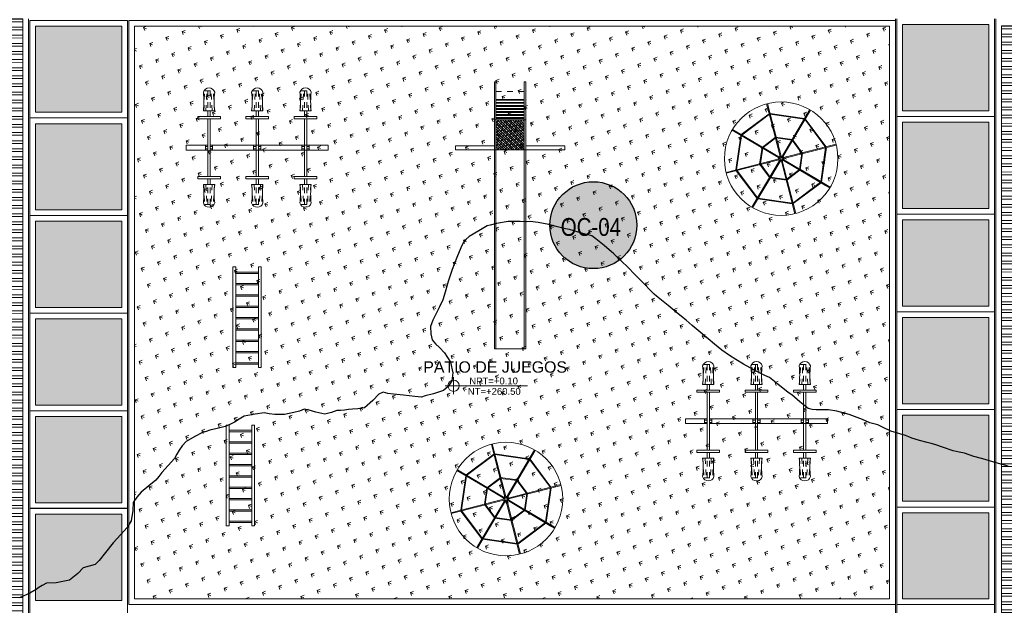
# Model space of a CAD drawing. Header units: millimetres. Extents: x -8931983 to 9630244, y 4 to 18563053.
# Tile 172 of 256: x 349116 to 349134, y 9281978 to 9281988. Entities that reach past the tile are written whole.
import ezdxf

# ---------------------------------------------------------------- set-up
doc = ezdxf.new("R2010")
doc.units = ezdxf.units.MM
for name, pattern in [('DASHDOT', [25.399999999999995, 12.7, -6.349999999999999, 0, -6.349999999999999]), ('DASHED2', [0.375, 0.25, -0.125]), ('HIDDEN2', [0.1875, 0.125, -0.0625])]:
    doc.linetypes.add(name, pattern=pattern)
for name, color, linetype, lineweight in [('0.MOBIL', 40, 'Continuous', 0), ('01', 30, 'Continuous', 0), ('025', 54, 'Continuous', 0), ('0_ CUNETAS', 151, 'Continuous', 5), ('13.-ALE_PRESENTACION', 7, 'Continuous', 0), ('CUNETAS', 5, 'Continuous', 0), ('G-ANNO-DIMS', 7, 'Continuous', 5), ('HIERVA', 108, 'Continuous', 0), ('plum01', 8, 'Continuous', 0), ('plum02', 44, 'Continuous', 0), ('TEXTO AMBIENTES', 7, 'Continuous', 30), ('vereda', 254, 'Continuous', 5)]:
    doc.layers.add(name, color=color, linetype=linetype, lineweight=lineweight)
doc.layers.add('0_PISOS', color=252, linetype='Continuous', lineweight=0, true_color=0x8a8a8a)
doc.layers.add('PISO Cemento pulido', color=254, linetype='Continuous', lineweight=5, true_color=0xd1d1d1)
doc.layers.add('C-TOPO', color=7, linetype='Continuous')
doc.styles.add('Arial_1', font='arial.ttf', dxfattribs={"height": 0.15})
doc.styles.add('Cota B', font='swissck.ttf')

# ---------------------------------------------------------------- blocks, each defined once
blk = doc.blocks.new('topooooo')
at = {"layer": 'C-TOPO', "color": 252, "linetype": 'Continuous', "lineweight": 25, "true_color": 0x939598, "elevation": 2.117999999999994, "flags": 128}
blk.add_lwpolyline([(-127.7912276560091, -169.2234268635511), (-127.9942921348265, -169.3140000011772), (-128.2178738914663, -169.414634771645), (-128.3629206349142, -169.4790793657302), (-128.4456081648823, -169.5097653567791), (-128.5279999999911, -169.5410742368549), (-128.6141778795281, -169.5845946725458), (-128.7096860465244, -169.6323139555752), (-128.8786399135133, -169.6974755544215), (-129.0279999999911, -169.7537590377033), (-129.0916736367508, -169.7836049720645), (-129.1551186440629, -169.8140000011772), (-129.2857118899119, -169.8737832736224), (-129.4119050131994, -169.930094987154), (-129.4699353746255, -169.9456645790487), (-129.5279999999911, -169.9611571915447), (-129.6251779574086, -170.006567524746), (-129.7733488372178, -170.0686511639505), (-129.9237991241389, -170.1057196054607), (-130.0279999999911, -170.1277535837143), (-130.0912226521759, -170.1573549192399), (-130.1542135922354, -170.1877864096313), (-130.2924609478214, -170.2288797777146), (-130.5279999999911, -170.3101340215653), (-130.7346538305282, -170.4051822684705), (-130.8640655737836, -170.4779344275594), (-130.9566039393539, -170.5536069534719), (-131.0279999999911, -170.616197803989), (-131.0891606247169, -170.6560762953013), (-131.1527833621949, -170.6892166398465), (-131.3433151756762, -170.6916141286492), (-131.5279999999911, -170.6892166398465), (-131.5862524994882, -170.6933336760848), (-131.6445048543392, -170.6974951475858), (-131.8389676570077, -170.6983907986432), (-132.0279999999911, -170.6999934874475), (-132.1156095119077, -170.7263904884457), (-132.256691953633, -170.7590287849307), (-132.5279999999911, -170.8117341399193), (-132.6822650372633, -170.8355986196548), (-132.8137975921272, -170.8511826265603), (-132.9790357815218, -170.862964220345), (-133.1486229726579, -170.868151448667), (-133.2953854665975, -170.8657566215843), (-133.4790357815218, -170.862964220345), (-133.6592325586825, -170.8618623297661), (-133.8031417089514, -170.8605578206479), (-133.9817366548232, -170.8602633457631), (-134.2067658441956, -170.8619391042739), (-134.3953031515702, -170.8644109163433), (-134.4763101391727, -170.8656898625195), (-134.5279999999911, -170.8656898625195), (-134.6068438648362, -170.8566980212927), (-134.7903154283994, -170.8363463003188), (-135.0094814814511, -170.8140000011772), (-135.1897875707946, -170.7960455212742), (-135.3426296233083, -170.7821660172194), (-135.5279999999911, -170.7716719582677), (-135.7533827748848, -170.7670388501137), (-135.9421219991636, -170.7684265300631), (-136.0279999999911, -170.7716719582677), (-136.1172193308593, -170.8140000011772), (-136.2555641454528, -170.8740307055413), (-136.4031412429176, -170.9388587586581), (-136.4655775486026, -170.9726679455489), (-136.5279999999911, -171.0065087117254), (-136.619570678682, -171.0456326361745), (-136.7414220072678, -171.1005779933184), (-136.9072374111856, -171.1953657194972), (-137.0279999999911, -171.2680229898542), (-137.0739770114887, -171.3140000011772), (-137.1633458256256, -171.3814091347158), (-137.3228051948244, -171.5191948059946), (-137.4610572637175, -171.6789638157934), (-137.5279999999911, -171.7680229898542), (-137.5602147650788, -171.8140000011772), (-137.6198395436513, -171.9759537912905), (-137.6832917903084, -172.1587082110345), (-137.6946588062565, -172.2362801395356), (-137.6982819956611, -172.3140000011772), (-137.674435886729, -172.4059975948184), (-137.619175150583, -172.5837995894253), (-137.5469873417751, -172.7950126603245), (-137.4652448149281, -173.0027511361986), (-137.3870649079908, -173.1855173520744), (-137.3355526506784, -173.3140000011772), (-137.2981525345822, -173.4487796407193), (-137.2674296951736, -173.5745703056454), (-137.2396461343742, -173.7012216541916), (-137.200206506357, -173.8140000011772), (-137.1152638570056, -173.9104109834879), (-137.0279999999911, -173.9752582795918), (-136.9373429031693, -173.9914388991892), (-136.8424054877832, -173.9995945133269), (-136.7113440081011, -174.0143984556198), (-136.5279999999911, -174.0723479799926), (-136.3773984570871, -174.1962002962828), (-136.2969075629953, -174.3140000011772), (-136.2845728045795, -174.4247984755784), (-136.3038152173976, -174.5381847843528), (-136.4042859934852, -174.6970953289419), (-136.4923183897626, -174.8140000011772), (-136.5279999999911, -174.8721222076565), (-136.628524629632, -174.9407869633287), (-136.7920249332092, -175.0499750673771), (-136.940076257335, -175.1470742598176), (-137.0279999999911, -175.2037058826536), (-137.1030750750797, -175.2389249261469), (-137.1382941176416, -175.3140000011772), (-137.1517865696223, -175.4701836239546), (-137.1824980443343, -175.6595019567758), (-137.2605613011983, -175.7496247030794), (-137.3326272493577, -175.8140000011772), (-137.3791118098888, -175.8652077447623), (-137.4259865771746, -175.9160134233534), (-137.4775324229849, -175.9622666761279), (-137.5279999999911, -176.0093727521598), (-137.5782669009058, -176.0920848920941), (-137.6513090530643, -176.1906909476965), (-137.7943053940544, -176.2657326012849), (-137.9090289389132, -176.3140000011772), (-137.9869800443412, -176.3550199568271), (-138.0279999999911, -176.4329710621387), (-138.0863473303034, -176.5186642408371), (-138.1923550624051, -176.6496449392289), (-138.3233357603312, -176.7556526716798), (-138.4090289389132, -176.8140000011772), (-138.4869800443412, -176.8550199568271), (-138.595933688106, -176.9740068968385), (-138.7189903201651, -177.1230096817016), (-138.7558598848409, -177.2206815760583), (-138.7852718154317, -177.3140000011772), (-138.8228260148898, -177.3967802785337), (-138.8647071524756, -177.4772928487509), (-138.9497438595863, -177.595552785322), (-139.0279999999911, -177.7005814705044), (-139.0649641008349, -177.7567546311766), (-139.1000081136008, -177.8140000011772), (-139.1624842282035, -177.9555142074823), (-139.2239654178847, -178.1180345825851), (-139.2288183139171, -178.2202535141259), (-139.2239654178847, -178.3140000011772), (-139.2092932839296, -178.3974889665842), (-139.1949736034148, -178.4809736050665), (-139.1979831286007, -178.6470210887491), (-139.2031497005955, -178.8140000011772), (-139.2001264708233, -178.8999104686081), (-139.1995542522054, -178.9855542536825), (-139.2306802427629, -179.1385100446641), (-139.2634747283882, -179.3140000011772), (-139.2695390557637, -179.4300582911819), (-139.2563554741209, -179.5423554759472), (-139.1748531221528, -179.6538199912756), (-139.0790976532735, -179.8140000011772), (-139.0603569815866, -179.9515757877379), (-139.0664594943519, -180.1143444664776), (-139.0735773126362, -180.3140000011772), (-139.0704518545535, -180.5298708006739), (-139.0684470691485, -180.7088547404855), (-139.0776688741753, -180.8140000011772), (-139.1387574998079, -180.9015470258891), (-139.2028704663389, -180.9888704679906), (-139.211749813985, -181.1260323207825), (-139.2484899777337, -181.3140000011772), (-139.4039500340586, -181.4974073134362), (-139.5279999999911, -181.6092941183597), (-139.5621008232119, -181.6926136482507), (-139.5839485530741, -181.7580514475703), (-139.5946156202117, -181.8140000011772), (-139.6419434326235, -181.9323983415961), (-139.7308871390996, -182.1111128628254)], dxfattribs=at)
blk = doc.blocks.new('red drenaje')
at = {"layer": '0_ CUNETAS', "lineweight": 0}
h = blk.add_hatch(dxfattribs=at)
h.set_pattern_fill('ANSI32', color=256, scale=0.015, angle=135)
h.set_pattern_definition([(180, (7.209970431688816, 111.0331056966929), (0, -0.142875), []), (180, (7.162345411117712, 111.080730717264), (0, -0.142875), [])])
h.paths.add_polyline_path([(-34.72003029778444, 70.02810567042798), (-35.1200302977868, 70.02810567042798), (-35.12003029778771, 32.39097884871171), (-34.72003029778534, 32.55666427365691)])
h = blk.add_hatch(dxfattribs=at)
h.set_pattern_fill('ANSI32', color=256, scale=0.015, angle=135)
h.set_pattern_definition([(180, (7.400000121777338, 110.9101056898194), (0, -0.142875), []), (180, (7.352375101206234, 110.9577307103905), (0, -0.142875), [])])
h.paths.add_polyline_path([(-17.48002956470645, 13.09315802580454), (-17.08002956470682, 13.09315802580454), (-17.08002956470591, 69.90510566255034), (-17.48002956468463, 69.90510566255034)])
for p, q in [((-34.72003029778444, 70.02810567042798), (-34.72003029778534, 32.55666427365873)), ((-34.62003029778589, 70.02810567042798), (-34.62003029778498, 32.59808562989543)), ((-17.58002956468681, 70.02810566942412), (-17.58002956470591, 13.09315802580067)), ((-17.480029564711, 69.90510566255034), (-17.48002956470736, 13.60000024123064))]:
    blk.add_line(p, q, dxfattribs=at)
for points in [[(-35.12003029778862, 70.02810567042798), (-34.72003029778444, 70.02810567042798), (-34.72003029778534, 32.55666427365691), (-35.12003029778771, 32.39097884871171), (-35.1200302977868, 70.02810567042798)], [(-17.48002956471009, 69.90510566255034), (-17.08002956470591, 69.90510566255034), (-17.08002956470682, 13.09315802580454), (-17.48002956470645, 13.09315802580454), (-17.48002956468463, 69.90510566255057)]]:
    blk.add_lwpolyline(points, dxfattribs=at)
blk = doc.blocks.new('BALAN')
at = {"layer": 'plum01', "linetype": 'HIDDEN2', "ltscale": 0.5}
for p, q in [((289.0515837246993, -151.4718379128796), (289.0703528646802, -151.1218379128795)), ((289.2202763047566, -151.1218379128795), (289.0703528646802, -151.1218379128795)), ((289.0916411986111, -151.4718379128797), (289.1104103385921, -151.1218379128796)), ((289.1252763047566, -151.1218379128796), (289.1252763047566, -151.4718379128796)), ((289.1652763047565, -151.1218379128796), (289.1652763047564, -151.4718379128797)), ((289.1989689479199, -151.4718379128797), (289.1802189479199, -151.1218379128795)), ((289.2390263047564, -151.4718379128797), (289.2202763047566, -151.1218379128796)), ((289.9015837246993, -151.4718379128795), (289.9203528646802, -151.1218379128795)), ((290.0702763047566, -151.1218379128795), (289.9203528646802, -151.1218379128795)), ((289.9416411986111, -151.4718379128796), (289.9604103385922, -151.1218379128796)), ((289.9752763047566, -151.1218379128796), (289.9752763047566, -151.4718379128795)), ((290.0152763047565, -151.1218379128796), (290.0152763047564, -151.4718379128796)), ((290.0489689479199, -151.4718379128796), (290.0302189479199, -151.1218379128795)), ((290.0890263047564, -151.4718379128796), (290.0702763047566, -151.1218379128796)), ((290.7515837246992, -151.4718379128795), (290.7703528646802, -151.1218379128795)), ((290.9202763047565, -151.1218379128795), (290.7703528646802, -151.1218379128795)), ((290.7916411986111, -151.4718379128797), (290.8104103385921, -151.1218379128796)), ((290.8252763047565, -151.1218379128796), (290.8252763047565, -151.4718379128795)), ((290.8652763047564, -151.1218379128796), (290.8652763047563, -151.4718379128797)), ((290.8989689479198, -151.4718379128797), (290.8802189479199, -151.1218379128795)), ((290.9390263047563, -151.4718379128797), (290.9202763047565, -151.1218379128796)), ((289.0515837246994, -152.7718379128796), (289.0703528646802, -153.1218379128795)), ((289.0916411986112, -152.7718379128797), (289.1104103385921, -153.1218379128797)), ((289.1252763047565, -153.1218379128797), (289.1252763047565, -152.7718379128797)), ((289.1652763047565, -153.1218379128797), (289.1652763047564, -152.7718379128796)), ((289.1989689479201, -152.7718379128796), (289.1802189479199, -153.1218379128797)), ((289.2390263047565, -152.7718379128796), (289.2202763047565, -153.1218379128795)), ((289.9015837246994, -152.7718379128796), (289.9203528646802, -153.1218379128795)), ((289.9416411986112, -152.7718379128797), (289.9604103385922, -153.1218379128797)), ((289.9752763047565, -153.1218379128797), (289.9752763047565, -152.7718379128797)), ((290.0152763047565, -153.1218379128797), (290.0152763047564, -152.7718379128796)), ((290.0489689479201, -152.7718379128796), (290.0302189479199, -153.1218379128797)), ((290.0890263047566, -152.7718379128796), (290.0702763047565, -153.1218379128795)), ((290.7515837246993, -152.7718379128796), (290.7703528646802, -153.1218379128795)), ((290.7916411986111, -152.7718379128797), (290.8104103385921, -153.1218379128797)), ((290.8252763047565, -153.1218379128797), (290.8252763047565, -152.7718379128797)), ((290.8652763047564, -153.1218379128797), (290.8652763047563, -152.7718379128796)), ((290.8989689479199, -152.7718379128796), (290.8802189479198, -153.1218379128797)), ((290.9390263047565, -152.7718379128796), (290.9202763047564, -153.1218379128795)), ((289.2202763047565, -153.1218379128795), (289.0703528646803, -153.1218379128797)), ((290.0702763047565, -153.1218379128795), (289.9203528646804, -153.1218379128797)), ((290.9202763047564, -153.1218379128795), (290.7703528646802, -153.1218379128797))]:
    blk.add_line(p, q, dxfattribs=at)
at = {"layer": 'plum01', "ltscale": 0.5}
for p, q in [((289.1252763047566, -151.4718379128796), (289.1252763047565, -151.5718379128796)), ((289.1652763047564, -151.4718379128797), (289.1652763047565, -151.5718379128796)), ((289.9752763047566, -151.4718379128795), (289.9752763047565, -151.5718379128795)), ((290.0152763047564, -151.4718379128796), (290.0152763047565, -151.5718379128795)), ((290.8252763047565, -151.4718379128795), (290.8252763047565, -151.5718379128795)), ((290.8652763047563, -151.4718379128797), (290.8652763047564, -151.5718379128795)), ((289.1252763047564, -151.6118379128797), (289.1252763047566, -151.9018379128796)), ((289.1652763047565, -151.6118379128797), (289.1652763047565, -151.9018379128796)), ((289.9752763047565, -151.6118379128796), (289.9752763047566, -151.9018379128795)), ((290.0152763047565, -151.6118379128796), (290.0152763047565, -151.9018379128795)), ((290.8252763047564, -151.6118379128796), (290.8252763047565, -151.9018379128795)), ((290.8652763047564, -151.6118379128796), (290.8652763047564, -151.9018379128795)), ((289.1252763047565, -151.9018379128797), (289.1252763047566, -152.1641847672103)), ((289.1652763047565, -151.9018379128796), (289.1652763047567, -152.1641847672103)), ((289.9752763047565, -151.9018379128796), (289.9752763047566, -152.1641847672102)), ((290.0152763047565, -151.9018379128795), (290.0152763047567, -152.1641847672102)), ((290.8252763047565, -151.9018379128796), (290.8252763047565, -152.1641847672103)), ((290.8652763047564, -151.9018379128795), (290.8652763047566, -152.1641847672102)), ((289.0375929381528, -152.0797099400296), (288.7452763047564, -152.0797099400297)), ((288.7452763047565, -152.1641847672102), (288.7452763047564, -152.0797099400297)), ((289.2529620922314, -152.0797099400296), (289.0375929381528, -152.0797099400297)), ((289.0814346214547, -152.0797099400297), (289.0814404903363, -152.1641847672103)), ((289.2091179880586, -152.0797099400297), (289.209112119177, -152.1641847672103)), ((289.8875929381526, -152.0797099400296), (289.2529620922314, -152.0797099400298)), ((290.1029620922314, -152.0797099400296), (289.8875929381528, -152.0797099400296)), ((289.9314346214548, -152.0797099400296), (289.9314404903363, -152.1641847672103)), ((290.0591179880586, -152.0797099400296), (290.059112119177, -152.1641847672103)), ((290.7375929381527, -152.0797099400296), (290.1029620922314, -152.0797099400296)), ((290.8252763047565, -152.0797099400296), (290.7375929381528, -152.0797099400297)), ((290.7814346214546, -152.0797099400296), (290.7814404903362, -152.1641847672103)), ((290.9529620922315, -152.0797099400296), (290.8652763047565, -152.0797099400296)), ((290.9091179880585, -152.0797099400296), (290.9091121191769, -152.1641847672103)), ((291.2452763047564, -152.0797099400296), (290.9529620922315, -152.0797099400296)), ((291.2452763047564, -152.1641847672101), (291.2452763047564, -152.0797099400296)), ((289.0376046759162, -152.1641847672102), (288.7452763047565, -152.1641847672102)), ((289.2529503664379, -152.1641847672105), (289.0376046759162, -152.1641847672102)), ((289.1252763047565, -152.1018379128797), (289.0814361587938, -152.1018379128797)), ((289.1252763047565, -152.1418379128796), (289.0814389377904, -152.1418379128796)), ((289.1252763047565, -152.3418379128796), (289.1252763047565, -152.1641847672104)), ((289.2091164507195, -152.1018379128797), (289.1652763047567, -152.1018379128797)), ((289.2091136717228, -152.1418379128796), (289.1652763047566, -152.1418379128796)), ((289.1652763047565, -152.3418379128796), (289.1652763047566, -152.1641847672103)), ((289.887604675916, -152.1641847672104), (289.2529503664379, -152.1641847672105)), ((290.1029503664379, -152.1641847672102), (289.887604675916, -152.1641847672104)), ((289.9752763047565, -152.1018379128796), (289.9314361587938, -152.1018379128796)), ((289.9752763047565, -152.1418379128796), (289.9314389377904, -152.1418379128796)), ((289.9752763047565, -152.3418379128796), (289.9752763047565, -152.1641847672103)), ((290.0591164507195, -152.1018379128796), (290.0152763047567, -152.1018379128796)), ((290.0591136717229, -152.1418379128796), (290.0152763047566, -152.1418379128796)), ((290.0152763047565, -152.3418379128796), (290.0152763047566, -152.1641847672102)), ((290.737604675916, -152.1641847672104), (290.1029503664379, -152.1641847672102)), ((290.8252763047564, -152.1641847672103), (290.737604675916, -152.1641847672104)), ((290.8252763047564, -152.1018379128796), (290.7814361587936, -152.1018379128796)), ((290.8252763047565, -152.1418379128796), (290.7814389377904, -152.1418379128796)), ((290.8252763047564, -152.3418379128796), (290.8252763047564, -152.1641847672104)), ((290.9091164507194, -152.1018379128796), (290.8652763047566, -152.1018379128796)), ((290.9091136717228, -152.1418379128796), (290.8652763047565, -152.1418379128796)), ((290.9529503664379, -152.1641847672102), (290.8652763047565, -152.1641847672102)), ((290.8652763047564, -152.3418379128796), (290.8652763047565, -152.1641847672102)), ((291.2452763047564, -152.1641847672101), (290.9529503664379, -152.1641847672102)), ((289.1252763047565, -152.6318379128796), (289.1252763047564, -152.3418379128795)), ((289.1652763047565, -152.6318379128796), (289.1652763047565, -152.3418379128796)), ((289.9752763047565, -152.6318379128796), (289.9752763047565, -152.3418379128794)), ((290.0152763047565, -152.6318379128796), (290.0152763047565, -152.3418379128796)), ((290.8252763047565, -152.6318379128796), (290.8252763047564, -152.3418379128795)), ((290.8652763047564, -152.6318379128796), (290.8652763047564, -152.3418379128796)), ((289.1252763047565, -152.7718379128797), (289.1252763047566, -152.6718379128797)), ((289.1652763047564, -152.7718379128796), (289.1652763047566, -152.6718379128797)), ((289.9752763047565, -152.7718379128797), (289.9752763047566, -152.6718379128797)), ((290.0152763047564, -152.7718379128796), (290.0152763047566, -152.6718379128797)), ((290.8252763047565, -152.7718379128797), (290.8252763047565, -152.6718379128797)), ((290.8652763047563, -152.7718379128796), (290.8652763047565, -152.6718379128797))]:
    blk.add_line(p, q, dxfattribs=at)
at = {"layer": 'plum02', "ltscale": 0.5}
for p, q in [((289.2452763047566, -151.4718379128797), (289.0452763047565, -151.4718379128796)), ((290.0952763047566, -151.4718379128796), (289.8952763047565, -151.4718379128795)), ((290.9452763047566, -151.4718379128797), (290.7452763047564, -151.4718379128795)), ((289.3452763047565, -151.5718379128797), (288.9452763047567, -151.5718379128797)), ((288.9452763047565, -151.6118379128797), (288.9452763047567, -151.5718379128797)), ((289.3452763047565, -151.6118379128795), (288.9452763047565, -151.6118379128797)), ((289.3452763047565, -151.6118379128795), (289.3452763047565, -151.5718379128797)), ((290.1952763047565, -151.5718379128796), (289.7952763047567, -151.5718379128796)), ((289.7952763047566, -151.6118379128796), (289.7952763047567, -151.5718379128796)), ((290.1952763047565, -151.6118379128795), (289.7952763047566, -151.6118379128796)), ((290.1952763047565, -151.6118379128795), (290.1952763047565, -151.5718379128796)), ((291.0452763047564, -151.5718379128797), (290.6452763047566, -151.5718379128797)), ((290.6452763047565, -151.6118379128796), (290.6452763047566, -151.5718379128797)), ((291.0452763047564, -151.6118379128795), (290.6452763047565, -151.6118379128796)), ((291.0452763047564, -151.6118379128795), (291.0452763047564, -151.5718379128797)), ((289.3452763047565, -152.6318379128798), (288.9452763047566, -152.6318379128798)), ((288.9452763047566, -152.6318379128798), (288.9452763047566, -152.6718379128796)), ((289.3452763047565, -152.6718379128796), (288.9452763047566, -152.6718379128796)), ((289.2452763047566, -152.7718379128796), (289.0452763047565, -152.7718379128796)), ((289.3452763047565, -152.6318379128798), (289.3452763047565, -152.6718379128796)), ((290.1952763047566, -152.6318379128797), (289.7952763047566, -152.6318379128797)), ((289.7952763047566, -152.6318379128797), (289.7952763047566, -152.6718379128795)), ((290.1952763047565, -152.6718379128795), (289.7952763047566, -152.6718379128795)), ((290.0952763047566, -152.7718379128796), (289.8952763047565, -152.7718379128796)), ((290.1952763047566, -152.6318379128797), (290.1952763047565, -152.6718379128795)), ((291.0452763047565, -152.6318379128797), (290.6452763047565, -152.6318379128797)), ((290.6452763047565, -152.6318379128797), (290.6452763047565, -152.6718379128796)), ((291.0452763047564, -152.6718379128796), (290.6452763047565, -152.6718379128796)), ((290.9452763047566, -152.7718379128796), (290.7452763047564, -152.7718379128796)), ((291.0452763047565, -152.6318379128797), (291.0452763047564, -152.6718379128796))]:
    blk.add_line(p, q, dxfattribs=at)
for centre, radius, start, end in [((289.1452763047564, -151.1749985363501), 0.1041012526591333, 16.13630682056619, 163.8636931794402), ((287.7622741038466, -151.3089521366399), 1.293300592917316, 352.7646222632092, 7.235377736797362), ((290.5282785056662, -151.3089521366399), 1.293300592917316, 172.7646222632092, 187.2353777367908), ((289.9952763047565, -151.1749985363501), 0.1041012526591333, 16.13630682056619, 163.8636931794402), ((288.6122741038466, -151.3089521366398), 1.293300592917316, 352.7646222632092, 7.235377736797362), ((291.3782785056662, -151.3089521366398), 1.293300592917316, 172.7646222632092, 187.2353777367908), ((290.8452763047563, -151.1749985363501), 0.1041012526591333, 16.13630682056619, 163.8636931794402), ((289.4622741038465, -151.3089521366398), 1.293300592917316, 352.7646222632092, 7.235377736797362), ((292.2282785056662, -151.3089521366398), 1.293300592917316, 172.7646222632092, 187.2353777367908), ((287.7622741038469, -152.9347236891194), 1.293300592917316, 352.7646222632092, 7.235377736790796), ((290.5282785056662, -152.9347236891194), 1.293300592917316, 172.7646222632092, 187.2353777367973), ((288.6122741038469, -152.9347236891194), 1.293300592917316, 352.7646222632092, 7.235377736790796), ((291.3782785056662, -152.9347236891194), 1.293300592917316, 172.7646222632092, 187.2353777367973), ((289.4622741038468, -152.9347236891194), 1.293300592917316, 352.7646222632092, 7.235377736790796), ((292.2282785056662, -152.9347236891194), 1.293300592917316, 172.7646222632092, 187.2353777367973), ((289.1452763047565, -153.0686772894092), 0.1041012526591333, 196.1363068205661, 343.8636931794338), ((289.9952763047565, -153.0686772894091), 0.1041012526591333, 196.1363068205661, 343.8636931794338), ((290.8452763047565, -153.0686772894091), 0.1041012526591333, 196.1363068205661, 343.8636931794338)]:
    blk.add_arc(centre, radius, start, end, dxfattribs=at)
blk = doc.blocks.new('TROM')
at = {"layer": '0.MOBIL'}
for p, q in [((262.9923200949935, -158.6001544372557), (263.0011534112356, -158.5787433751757)), ((263.0012338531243, -158.6371688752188), (262.9923406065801, -158.6157825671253)), ((262.9955611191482, -158.597417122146), (262.993756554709, -158.5966726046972)), ((262.995590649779, -158.6185140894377), (262.9937881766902, -158.6192636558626)), ((263.0026501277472, -158.580235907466), (262.9944328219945, -158.6001517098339)), ((262.9944534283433, -158.6157796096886), (263.0027264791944, -158.6356723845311)), ((263.0015206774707, -158.5829732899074), (262.9997155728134, -158.5822285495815)), ((263.0015906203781, -158.6329411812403), (262.9997876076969, -158.6336909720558)), ((263.0121864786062, -158.56767937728), (263.0335760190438, -158.5587847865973)), ((263.0337102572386, -158.6570384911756), (263.0122991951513, -158.6482051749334)), ((263.0335789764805, -158.5608976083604), (263.0136831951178, -158.5691719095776)), ((263.0137917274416, -158.6467084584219), (263.0337075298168, -158.6549257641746)), ((263.0164174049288, -158.5680348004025), (263.0156676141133, -158.5662317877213)), ((263.016529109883, -158.647837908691), (263.0157843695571, -158.6496430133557)), ((263.0308444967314, -158.5620348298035), (263.0300949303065, -158.5602323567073)), ((263.0309729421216, -158.6537974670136), (263.0302284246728, -158.6556020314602)), ((263.0492041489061, -158.5587642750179), (263.0706152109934, -158.5675975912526)), ((263.0691226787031, -158.5690943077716), (263.049206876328, -158.560877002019)), ((263.0499140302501, -158.5883568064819), (263.0492432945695, -158.5890294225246)), ((263.0493354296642, -158.6549051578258), (263.0692282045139, -158.6466321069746)), ((263.0707246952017, -158.6481247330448), (263.0493383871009, -158.657017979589)), ((263.0519414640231, -158.5620052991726), (263.0526859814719, -158.5602007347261)), ((263.0520699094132, -158.6537679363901), (263.0528194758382, -158.655570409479)), ((263.0610017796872, -158.6163582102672), (263.0603291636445, -158.6156874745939)), ((263.0663852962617, -158.5679648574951), (263.0671300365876, -158.5661597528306)), ((263.0664970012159, -158.647767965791), (263.0672467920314, -158.6495709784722)), ((263.0706152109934, -158.5675975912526), (263.0691226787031, -158.5690943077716)), ((263.0691226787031, -158.5690943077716), (263.0706152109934, -158.5675975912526)), ((263.0884609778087, -158.6000231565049), (263.0801879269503, -158.5801303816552)), ((263.0802642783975, -158.6355668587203), (263.0884815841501, -158.6156510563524)), ((263.0817609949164, -158.6370593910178), (263.0802642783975, -158.6355668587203)), ((263.0802642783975, -158.6355668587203), (263.0817609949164, -158.6370593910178)), ((263.0813237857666, -158.5828615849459), (263.0831267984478, -158.5821117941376)), ((263.081393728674, -158.6328294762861), (263.0831988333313, -158.633574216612)), ((263.0816805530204, -158.5786338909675), (263.0905737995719, -158.6000201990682)), ((263.0905943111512, -158.6156483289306), (263.0817609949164, -158.6370593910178)), ((263.0873237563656, -158.5972886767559), (263.0891262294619, -158.5965391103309)), ((263.0873532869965, -158.6183856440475), (263.089157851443, -158.619130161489))]:
    blk.add_line(p, q, dxfattribs=at)
at = {"layer": '01', "linetype": 'DASHDOT', "ltscale": 0.5}
for p, q in [((263.0324955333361, -157.7876746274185), (262.4662363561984, -158.02325551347)), ((263.0374890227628, -157.799677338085), (262.4712298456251, -158.0352582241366)), ((263.0431586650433, -157.7996679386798), (263.6102438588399, -158.0335048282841)), ((263.048114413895, -157.78764959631), (263.6151996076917, -158.0214864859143)), ((262.2213205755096, -158.6016648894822), (262.4552044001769, -158.0343206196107)), ((262.233339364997, -158.6066195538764), (262.4672231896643, -158.0392752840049)), ((263.8498859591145, -158.604401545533), (263.6161245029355, -158.0393950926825)), ((263.8618984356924, -158.5994315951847), (263.6281369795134, -158.0344251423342)), ((262.6511534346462, -158.6085128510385), (262.76507610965, -158.332164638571)), ((263.0409807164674, -158.2173800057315), (262.76507610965, -158.332164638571)), ((263.041002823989, -158.2314509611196), (262.7700695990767, -158.3441673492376)), ((263.0409807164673, -158.2173800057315), (263.3182509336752, -158.3317120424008)), ((263.041002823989, -158.2314509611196), (263.3083029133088, -158.3416718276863)), ((263.4322668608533, -158.607290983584), (263.3182509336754, -158.3317120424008)), ((262.6652226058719, -158.6084937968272), (262.7770948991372, -158.3371193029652)), ((263.4182013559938, -158.6072987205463), (263.3083029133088, -158.3416718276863)), ((262.2213413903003, -158.6165267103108), (262.456707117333, -159.1831054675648)), ((262.2333467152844, -158.6115395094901), (262.4687124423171, -159.1781182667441)), ((262.6511534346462, -158.6085128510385), (262.7657843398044, -158.8844554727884)), ((262.6652226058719, -158.6084937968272), (262.7757233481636, -158.8744941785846)), ((263.4182013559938, -158.6072987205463), (263.308285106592, -158.8737982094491)), ((263.4322668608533, -158.6072909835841), (263.3182489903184, -158.8837351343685)), ((263.8498972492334, -158.609700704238), (263.6161190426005, -159.1765120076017)), ((263.8619151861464, -158.614657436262), (263.6281369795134, -159.1814687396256)), ((263.755047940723, -159.3084640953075), (263.5780456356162, -159.1319566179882))]:
    blk.add_line(p, q, dxfattribs=at)
for points in [[(262.7657843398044, -158.8844554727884), (263.0420895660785, -158.9985120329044)], [(262.7757233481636, -158.8744941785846), (263.0420725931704, -158.9844409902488)], [(263.0420725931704, -158.9844409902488), (263.308285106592, -158.8737982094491)], [(263.0420895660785, -158.9985120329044), (263.3182489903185, -158.8837351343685)], [(262.4678291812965, -159.1942015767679), (263.0347978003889, -159.428241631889)], [(262.4727894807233, -159.1821851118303), (263.0397580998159, -159.4162251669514)], [(263.0454286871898, -159.4162183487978), (263.6118349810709, -159.180809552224)], [(263.0504179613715, -159.4282228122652), (263.6168242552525, -159.1928140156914)]]:
    blk.add_lwpolyline(points, dxfattribs=at)
at = {"layer": '025', "linetype": 'Continuous'}
for p, q in [((263.0336244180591, -158.5890573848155), (263.0322423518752, -157.6079439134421)), ((263.0492433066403, -158.5890380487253), (263.0478612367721, -157.6079219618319)), ((263.0225900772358, -158.6001201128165), (262.3278664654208, -157.907338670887)), ((263.0336244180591, -158.5890573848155), (262.3388995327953, -157.8962746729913)), ((263.7420199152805, -157.8943106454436), (263.0492432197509, -158.5890294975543)), ((263.0603072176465, -158.6000625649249), (263.7531575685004, -157.9054183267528)), ((262.2892719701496, -158.6010622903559), (262.0414783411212, -158.6014106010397)), ((262.3383438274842, -158.6166980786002), (262.041499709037, -158.6171135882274)), ((262.2892719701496, -158.6010622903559), (262.1039472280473, -158.6013227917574)), ((263.0225900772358, -158.6001201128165), (262.1298596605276, -158.6013648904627)), ((263.0226071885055, -158.6157402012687), (262.3297568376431, -159.3103844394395)), ((262.650843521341, -158.616260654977), (262.3383438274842, -158.6166980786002)), ((263.0336759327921, -158.6267685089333), (262.3408944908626, -159.3214921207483)), ((262.6523794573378, -158.6162585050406), (262.650843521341, -158.616260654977)), ((262.6605216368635, -158.616247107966), (262.6523794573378, -158.6162585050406)), ((262.6683716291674, -158.6162361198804), (262.6605216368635, -158.616247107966)), ((262.6756872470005, -158.6162258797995), (262.6683716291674, -158.6162361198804)), ((262.6789684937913, -158.6162212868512), (262.6756872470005, -158.6162258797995)), ((263.0226139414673, -158.6157402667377), (262.6789684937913, -158.6162212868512)), ((263.0336759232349, -158.626761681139), (263.0350492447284, -159.6078759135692)), ((263.0492960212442, -158.6267513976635), (263.743940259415, -159.319601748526)), ((263.0492960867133, -158.6267446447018), (263.0506694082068, -159.6078588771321)), ((263.0603004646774, -158.6000624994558), (263.4039459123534, -158.5995814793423)), ((263.5780157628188, -159.1319268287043), (263.0603290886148, -158.6156873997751)), ((263.0610176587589, -158.6156865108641), (264.0414358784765, -158.6144208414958)), ((263.0610176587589, -158.6156865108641), (264.0414358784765, -158.6144208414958)), ((263.4039459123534, -158.5995814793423), (264.0414146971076, -158.5986891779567))]:
    blk.add_line(p, q, dxfattribs=at)
for centre, radius in [((263.0414572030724, -158.6079013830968), 0.9999999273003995), ((263.0416195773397, -158.6079469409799), 0.0203230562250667)]:
    blk.add_circle(centre, radius, dxfattribs=at)
blk = doc.blocks.new('RESBALADERA')
at = {"lineweight": 0}
h = blk.add_hatch(dxfattribs=at)
h.set_pattern_fill('ANSI38', color=1, scale=0.01, style=0)
h.set_pattern_definition([(45, (-276.5053881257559, -179.1703642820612), (-0.0224506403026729, 0.0224506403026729), []), (135, (-276.5053881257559, -179.1703642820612), (-0.0673519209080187, 0.0224506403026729), [0.079375, -0.047625])])
h.paths.add_polyline_path([(0.5170123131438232, -0.2523684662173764), (1.047012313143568, -0.2523684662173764), (1.047012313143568, 0.2476315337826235), (0.5170123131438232, 0.2476315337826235)])
at = {"color": 2, "lineweight": 0}
for p, q in [((0.5170123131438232, 0.9626315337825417), (0.5920123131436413, 0.9626315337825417)), ((0.5170123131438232, 0.9626315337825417), (0.5170123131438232, 0.2726315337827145)), ((0.5920123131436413, 0.9626315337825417), (0.5920123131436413, 0.2726315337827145)), ((-2.985487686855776, 0.2726315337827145), (0.5170123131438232, 0.2726315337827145)), ((-2.985487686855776, 0.2476315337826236), (-2.985487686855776, 0.2726315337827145)), ((-2.985487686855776, 0.2476315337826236), (0.5170123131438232, 0.2476315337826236)), ((0.5170123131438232, 0.2476315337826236), (0.5170123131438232, -0.2523684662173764)), ((1.047012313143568, 0.2476315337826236), (1.047012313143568, -0.2523684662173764)), ((-2.985487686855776, -0.2523684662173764), (0.5170123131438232, -0.2523684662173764)), ((-2.985487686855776, -0.2523684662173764), (-2.985487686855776, -0.2773684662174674)), ((-2.985487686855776, -0.2773684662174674), (0.5170123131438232, -0.2773684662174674)), ((0.5170123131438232, -0.2773684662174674), (0.5170123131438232, -0.9673684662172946)), ((0.5920123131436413, -0.2773684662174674), (0.5920123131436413, -0.9673684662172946)), ((0.5170123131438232, -0.9673684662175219), (0.5920123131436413, -0.9673684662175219))]:
    blk.add_line(p, q, dxfattribs=at)
at = {"color": 1, "lineweight": 0}
for p, q in [((-2.985487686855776, 0.2476315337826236), (-2.985487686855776, -0.2523684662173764)), ((1.047012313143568, 0.2726315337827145), (1.714512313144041, 0.2726315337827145)), ((1.047012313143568, 0.2476315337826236), (1.714512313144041, 0.2476315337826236)), ((1.071167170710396, 0.2476315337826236), (1.071167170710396, -0.2523684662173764)), ((1.086167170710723, 0.2476315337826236), (1.086167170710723, -0.2523684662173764)), ((1.124641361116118, 0.2476315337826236), (1.124641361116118, -0.2523684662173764)), ((1.139641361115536, 0.2476315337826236), (1.139641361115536, -0.2523684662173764)), ((1.178115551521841, 0.2476315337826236), (1.178115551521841, -0.2523684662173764)), ((1.193115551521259, 0.2476315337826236), (1.193115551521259, -0.2523684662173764)), ((1.231589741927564, 0.2476315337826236), (1.231589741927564, -0.2523684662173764)), ((1.246589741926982, 0.2476315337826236), (1.246589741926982, -0.2523684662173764)), ((1.285063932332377, 0.2476315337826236), (1.285063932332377, -0.2523684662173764)), ((1.300063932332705, 0.2476315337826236), (1.300063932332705, -0.2523684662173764)), ((1.3385381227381, 0.2476315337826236), (1.3385381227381, -0.2523684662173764)), ((1.353538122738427, 0.2476315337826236), (1.353538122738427, -0.2523684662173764)), ((1.392012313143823, 0.2476315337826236), (1.392012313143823, -0.2523684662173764)), ((1.40701231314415, 0.2476315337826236), (1.40701231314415, -0.2523684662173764)), ((1.40701231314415, 0.2476315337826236), (1.40701231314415, -0.2523684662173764)), ((1.714512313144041, 0.2726315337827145), (1.714512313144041, 0.2476315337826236)), ((1.047012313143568, -0.2523684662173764), (1.714512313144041, -0.2523684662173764)), ((1.047012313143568, -0.2773684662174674), (1.714512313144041, -0.2773684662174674)), ((1.714512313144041, -0.2523684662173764), (1.714512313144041, -0.2773684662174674))]:
    blk.add_line(p, q, dxfattribs=at)
at = {"color": 3, "lineweight": 0}
for p, q in [((0.5170123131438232, 0.2726315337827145), (1.047012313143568, 0.2726315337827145)), ((0.5170123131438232, 0.2476315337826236), (0.5170123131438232, 0.2726315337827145)), ((0.5170123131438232, 0.2476315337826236), (1.047012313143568, 0.2476315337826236)), ((1.047012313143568, 0.2476315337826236), (1.047012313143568, 0.2726315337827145)), ((0.5170123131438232, -0.2523684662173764), (1.047012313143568, -0.2523684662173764)), ((0.5170123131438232, -0.2523684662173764), (0.5170123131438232, -0.2773684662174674)), ((0.5170123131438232, -0.2773684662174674), (1.047012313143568, -0.2773684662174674)), ((1.047012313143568, -0.2523684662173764), (1.047012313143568, -0.2773684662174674))]:
    blk.add_line(p, q, dxfattribs=at)
at = {"color": 1, "linetype": 'DASHED2', "lineweight": 0, "ltscale": 0.1}
blk.add_line((1.545565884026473, 0.2476315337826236), (1.545565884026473, -0.2523684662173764), dxfattribs=at)
blk = doc.blocks.new('PASA')
at = {"layer": 'plum01', "ltscale": 0.5}
for p, q in [((294.7256991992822, -155.6121659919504), (294.7866971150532, -155.6121613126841)), ((294.7258693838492, -157.8306556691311), (294.7256991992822, -155.6121659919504)), ((294.7866971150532, -155.6121613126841), (294.7868672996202, -157.8306509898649)), ((295.3466971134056, -155.612118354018), (295.2856991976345, -155.6121230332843)), ((295.3466971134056, -155.612118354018), (295.2856991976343, -155.6121230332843)), ((295.2858693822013, -157.8306127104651), (295.2856991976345, -155.6121230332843)), ((295.3466971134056, -155.6121183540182), (295.3468672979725, -157.8306080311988)), ((294.7868672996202, -157.8306509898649), (294.7258693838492, -157.8306556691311)), ((295.3468672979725, -157.8306080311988), (295.2858693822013, -157.8306127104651))]:
    blk.add_line(p, q, dxfattribs=at)
for points in [[(295.2857078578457, -155.7250156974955), (294.7867057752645, -155.7250539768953)], [(295.2857101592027, -155.7550156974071), (294.7867080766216, -155.755053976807)], [(295.2857270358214, -155.9750156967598), (294.7867249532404, -155.9750539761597)], [(295.2857293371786, -156.0050156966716), (294.7867272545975, -156.0050539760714)], [(295.2857462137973, -156.2250156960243), (294.7867441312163, -156.2250539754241)], [(295.2857485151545, -156.255015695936), (294.7867464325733, -156.2550539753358)], [(295.2857653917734, -156.4750156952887), (294.7867633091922, -156.4750539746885)], [(295.2857676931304, -156.5050156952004), (294.7867656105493, -156.5050539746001)], [(295.2857845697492, -156.7250156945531), (294.7867824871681, -156.7250539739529)], [(295.2857868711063, -156.7550156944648), (294.7867847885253, -156.7550539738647)], [(295.2858037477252, -156.9750156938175), (294.786801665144, -156.9750539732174)], [(295.2858060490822, -157.0050156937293), (294.7868039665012, -157.0050539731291)], [(295.285822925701, -157.2250156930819), (294.7868208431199, -157.2250539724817)], [(295.2858252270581, -157.2550156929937), (294.7868231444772, -157.2550539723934)], [(295.2858421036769, -157.4750156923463), (294.7868400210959, -157.4750539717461)], [(295.285844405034, -157.505015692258), (294.786842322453, -157.5050539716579)], [(295.2858612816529, -157.7250156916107), (294.7868591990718, -157.7250539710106)], [(295.2858635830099, -157.7550156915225), (294.7868615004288, -157.7550539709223)]]:
    blk.add_lwpolyline(points, dxfattribs=at)
blk = doc.blocks.new('Cotas de elevación - M_Cota de elevación - Destino rellenado-517392-Nivel 1')
at = {"layer": 'G-ANNO-DIMS'}
for p, q in [((-0.0015, 0), (0.013, 0)), ((0, -0.0015), (0, 0.0015))]:
    blk.add_line(p, q, dxfattribs=at)
blk.add_circle((0, 0), 0.001, dxfattribs=at)

msp = doc.modelspace()

# ---------------------------------------------------------------- hatches: boundary and pattern name
at = {"true_color": 0xff7e1c}
h = msp.add_hatch(color=30, dxfattribs=at)
h.dxf.hatch_style = 1
h.paths.add_polyline_path([(349127.1319079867, 9281984.395361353, 1), (349125.6005559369, 9281984.39536135, 1)])
h.paths.add_polyline_path([(349125.6615825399, 9281984.015933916), (349127.0430825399, 9281984.015933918), (349127.0430825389, 9281984.67559301), (349125.6615825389, 9281984.675593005)], flags=25)
at = {"layer": 'HIERVA', "lineweight": 0, "true_color": 0x136734, "transparency": 33554610}
h = msp.add_hatch(dxfattribs=at)
h.set_pattern_fill('GRASS', color=116, scale=0.012, angle=-114.5065062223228)
h.set_pattern_definition([(335.4934937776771, (343643.887324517, 9280778.973539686), (0.2855098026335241, 0.1067107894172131), [0.05715, -0.37390229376]), (290.4934937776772, (343643.887324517, 9280778.973539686), (0.2855098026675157, 0.1067107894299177), [0.05715, -0.24765]), (20.49349377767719, (343643.887324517, 9280778.973539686), (-0.1067107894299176, 0.2855098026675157), [0.05715, -0.24765])])
h.paths.add_polyline_path([(349131.5846663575, 9281987.904497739), (349118.2846656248, 9281987.904497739), (349118.2846656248, 9281977.809497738), (349131.5846663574, 9281977.809497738)])
at = {"layer": 'PISO Cemento pulido', "true_color": 0xdfe0e1, "transparency": 33554610}
for points in [[(349118.0596656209, 9281987.904497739), (349116.5396656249, 9281987.904497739), (349116.5396656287, 9281986.384497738), (349118.059665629, 9281986.384497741)], [(349133.3296663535, 9281987.929492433), (349131.8096663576, 9281987.929492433), (349131.8096663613, 9281986.40949243), (349133.3296663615, 9281986.409492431)], [(349118.0596656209, 9281986.184497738), (349116.5396656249, 9281986.184497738), (349116.5396656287, 9281984.664497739), (349118.059665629, 9281984.664497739)], [(349133.3296663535, 9281986.20949243), (349131.8096663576, 9281986.20949243), (349131.8096663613, 9281984.68949243), (349133.3296663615, 9281984.689492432)], [(349133.3296663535, 9281984.48949243), (349131.8096663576, 9281984.48949243), (349131.8096663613, 9281982.969492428), (349133.3296663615, 9281982.969492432)], [(349118.0596656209, 9281984.46449774), (349116.5396656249, 9281984.46449774), (349116.5396656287, 9281982.944497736), (349118.059665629, 9281982.94449774)], [(349133.3296663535, 9281982.76949243), (349131.8096663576, 9281982.76949243), (349131.8096663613, 9281981.24949243), (349133.3296663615, 9281981.249492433)], [(349118.0596656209, 9281982.744497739), (349116.5396656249, 9281982.744497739), (349116.5396656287, 9281981.224497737), (349118.059665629, 9281981.224497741)], [(349118.0596656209, 9281981.024497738), (349116.5396656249, 9281981.024497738), (349116.5396656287, 9281979.504497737), (349118.059665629, 9281979.50449774)], [(349133.3296663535, 9281981.049492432), (349131.8096663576, 9281981.049492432), (349131.8096663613, 9281979.52949243), (349133.3296663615, 9281979.52949243)], [(349118.0596656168, 9281979.304497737), (349116.5396656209, 9281979.304497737), (349116.5396656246, 9281977.784497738), (349118.059665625, 9281977.78449774)], [(349133.3296663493, 9281979.329492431), (349131.8096663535, 9281979.329492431), (349131.8096663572, 9281977.80949243), (349133.3296663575, 9281977.809492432)]]:
    msp.add_hatch(color=254, dxfattribs=at).paths.add_polyline_path(points)

# ---------------------------------------------------------------- linework, layer by layer
msp.add_circle((349126.3662319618, 9281984.395361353, -684.9177665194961), 0.7656760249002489)
at = {"layer": '0_PISOS'}
for points in [[(349116.5396656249, 9281986.384497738), (349116.5396656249, 9281987.904497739), (349118.0596656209, 9281987.904497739), (349118.059665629, 9281986.384497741)], [(349131.8096663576, 9281986.40949243), (349131.8096663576, 9281987.929492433), (349133.3296663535, 9281987.929492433), (349133.3296663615, 9281986.409492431)], [(349116.5396656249, 9281984.664497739), (349116.5396656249, 9281986.184497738), (349118.0596656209, 9281986.184497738), (349118.059665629, 9281984.664497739)], [(349131.8096663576, 9281984.68949243), (349131.8096663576, 9281986.20949243), (349133.3296663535, 9281986.20949243), (349133.3296663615, 9281984.689492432)], [(349131.8096663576, 9281982.969492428), (349131.8096663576, 9281984.48949243), (349133.3296663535, 9281984.48949243), (349133.3296663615, 9281982.969492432)], [(349116.5396656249, 9281982.944497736), (349116.5396656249, 9281984.46449774), (349118.0596656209, 9281984.46449774), (349118.059665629, 9281982.94449774)], [(349131.8096663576, 9281981.24949243), (349131.8096663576, 9281982.76949243), (349133.3296663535, 9281982.76949243), (349133.3296663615, 9281981.249492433)], [(349116.5396656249, 9281981.224497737), (349116.5396656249, 9281982.744497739), (349118.0596656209, 9281982.744497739), (349118.059665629, 9281981.224497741)], [(349116.5396656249, 9281979.504497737), (349116.5396656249, 9281981.024497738), (349118.0596656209, 9281981.024497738), (349118.059665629, 9281979.50449774)], [(349131.8096663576, 9281979.52949243), (349131.8096663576, 9281981.049492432), (349133.3296663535, 9281981.049492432), (349133.3296663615, 9281979.52949243)], [(349116.5396656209, 9281977.784497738), (349116.5396656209, 9281979.304497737), (349118.0596656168, 9281979.304497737), (349118.059665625, 9281977.78449774)], [(349131.8096663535, 9281977.80949243), (349131.8096663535, 9281979.329492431), (349133.3296663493, 9281979.329492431), (349133.3296663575, 9281977.809492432)]]:
    msp.add_lwpolyline(points, close=True, dxfattribs=at)
at = {"layer": 'vereda'}
for p, q in [((349116.4396656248, 9281988.004497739), (349116.4396656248, 9281950.624472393)), ((349118.1596656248, 9281988.004497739), (349116.4396656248, 9281988.004497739)), ((349118.1596656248, 9281988.004497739), (349118.1596656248, 9281966.099482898)), ((349131.6846663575, 9281988.029492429), (349131.6846663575, 9281950.624472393)), ((349131.7096663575, 9281988.029492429), (349131.7096663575, 9281950.624472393)), ((349133.4296663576, 9281988.029492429), (349133.4296663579, 9281928.844545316)), ((349116.439665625, 9281986.284497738), (349118.1596656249, 9281986.284497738)), ((349131.7096663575, 9281986.30949243), (349133.4296663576, 9281986.30949243)), ((349116.439665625, 9281984.564497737), (349118.1596656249, 9281984.564497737)), ((349131.7096663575, 9281984.589492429), (349133.4296663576, 9281984.589492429)), ((349116.439665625, 9281982.844497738), (349118.1596656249, 9281982.844497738)), ((349131.7096663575, 9281982.86949243), (349133.4296663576, 9281982.86949243)), ((349116.439665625, 9281981.124497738), (349118.1596656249, 9281981.124497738)), ((349131.7096663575, 9281981.14949243), (349133.4296663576, 9281981.14949243)), ((349116.439665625, 9281979.410747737), (349118.1596656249, 9281979.410747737)), ((349116.439665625, 9281979.404497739), (349118.1596656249, 9281979.404497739)), ((349131.7096663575, 9281979.429492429), (349133.4296663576, 9281979.429492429)), ((349131.7096663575, 9281977.70949243), (349133.4296663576, 9281977.70949243))]:
    msp.add_line(p, q, dxfattribs=at)
for points in [[(349118.1846656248, 9281988.004497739), (349131.6846663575, 9281988.004497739), (349131.6846663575, 9281977.70949774), (349118.1846656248, 9281977.70949774)], [(349118.2846656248, 9281987.904497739), (349131.5846663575, 9281987.904497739), (349131.5846663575, 9281977.809497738), (349118.2846656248, 9281977.809497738)]]:
    msp.add_lwpolyline(points, close=True, dxfattribs=at)

# ---------------------------------------------------------------- block references
at = {"linetype": 'ByBlock', "lineweight": 9, "extrusion": (0.0002940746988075, 5.7719408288e-06, -0.999999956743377), "xscale": -1, "zscale": -1, "rotation": 210.6939521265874}
for p in [(-349274.8880524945, 9281714.908701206, 156.2452751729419), (-349270.0411000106, 9281708.910933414, 156.2437662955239)]:
    msp.add_blockref('TROM', p, dxfattribs=at)
at = {"linetype": 'ByBlock', "lineweight": 9, "extrusion": (2.6e-15, 7.461869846e-06, -0.9999999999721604), "xscale": -1, "zscale": -1, "rotation": 180}
msp.add_blockref('BALAN', (-349410.4419480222, 9281833.640515, 69.3045980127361), dxfattribs=at)
at = {"linetype": 'ByBlock', "lineweight": 9, "extrusion": (0.0002940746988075, 5.7719408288e-06, -0.999999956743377), "xscale": -0.8000000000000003, "zscale": -0.8000000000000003, "rotation": 0.0043953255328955}
for p, yscale in [((-348884.2319281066, 9282108.166706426, 156.2424912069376), 0.8000000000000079), ((-348884.1145594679, 9282105.37802617, 156.2423669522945), 0.8000000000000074)]:
    msp.add_blockref('PASA', p, dxfattribs=dict(at, yscale=yscale))
at = {"linetype": 'ByBlock', "lineweight": 9, "extrusion": (2.4e-15, 7.461869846e-06, -0.9999999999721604), "xscale": -1, "zscale": -1, "rotation": 180}
msp.add_blockref('BALAN', (-349419.2351090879, 9281828.818655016, 69.26092988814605), dxfattribs=at)
at = {"layer": 'CUNETAS', "color": 84, "lineweight": 30}
msp.add_blockref('red drenaje', (349151.0346959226, 9281918.001386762), dxfattribs=at)
at = {"layer": 'CUNETAS', "rotation": 90}
msp.add_blockref('RESBALADERA', (349124.8976334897, 9281985.204562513, -3.3077939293e-06), dxfattribs=at)
at = {"layer": 'TEXTO AMBIENTES', "xscale": 99.99999999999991, "yscale": 99.99999999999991, "zscale": 99.99999999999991}
msp.add_blockref('Cotas de elevación - M_Cota de elevación - Destino rellenado-517392-Nivel 1', (349123.9046786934, 9281981.567413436), dxfattribs=at)
at = {"layer": 'vereda', "rotation": 320.4010421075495}
msp.add_blockref('topooooo', (349340.0046675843, 9282029.08654123, 261.841), dxfattribs=at)

# ---------------------------------------------------------------- texts
at = {"layer": '13.-ALE_PRESENTACION', "style": 'Cota B'}
msp.add_text('OC-04', height=0.315, dxfattribs=at).set_placement((349125.7912996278, 9281984.2069346, -684.9177665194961))
at = {"layer": 'TEXTO AMBIENTES', "insert": (349123.2933873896, 9281981.99647624), "char_height": 0.2, "width": 2.685254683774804, "attachment_point": 1, "style": 'Arial_1'}
msp.add_mtext('\\pxqc;PATIO DE JUEGOS', dxfattribs=at)
at = {"layer": 'TEXTO AMBIENTES', "char_height": 0.12, "width": 0.9021418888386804, "attachment_point": 1, "line_spacing_factor": 0.9417779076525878, "style": 'Arial_1'}
for s, insert in [('NPT=+0.10', (349124.1803983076, 9281981.710809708)), ('NT=+260.50', (349124.1545763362, 9281981.526188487))]:
    msp.add_mtext(s, dxfattribs=dict(at, insert=insert))

doc.saveas('drawing.dxf')
